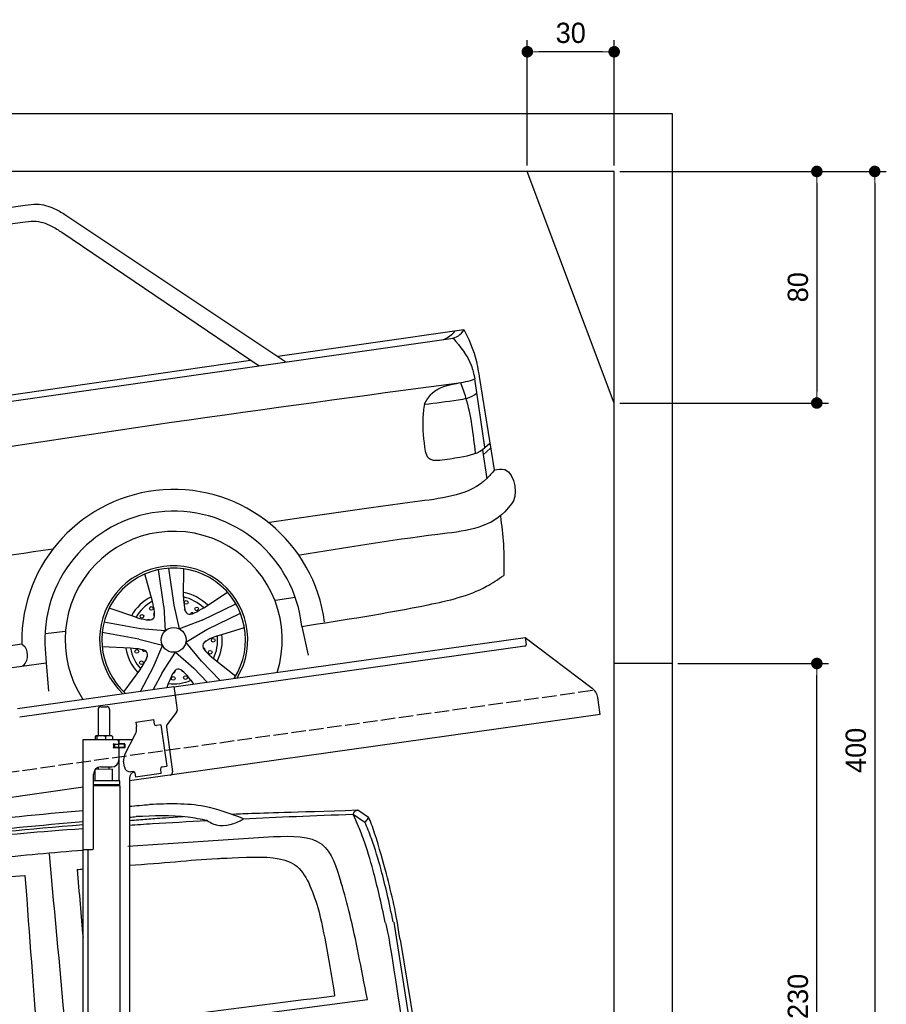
# Model space of a CAD drawing. Extents: x -311 to 6440, y -894 to 6374.
# Tile 6 of 6: x 3446 to 6440, y 2973 to 6374. Entities that reach past the tile are written whole.
import ezdxf

# ---------------------------------------------------------------- set-up
doc = ezdxf.new("R2010")
doc.units = 0
doc.header["$LTSCALE"] = 10
doc.header["$MEASUREMENT"] = 0
doc.linetypes.add('GEN3', pattern=[6.25, 5, -1.25])
doc.layers.get('0').update_dxf_attribs({"linetype": 'CONTINUOUS'})
doc.layers.get('DEFPOINTS').update_dxf_attribs({"linetype": 'CONTINUOUS'})
for name, color, linetype in [('3', 6, 'GEN3'), ('CAR', 1, 'CONTINUOUS'), ('SICHTBARE_KANTEN_DIN_', 7, 'CONTINUOUS')]:
    doc.layers.add(name, color=color, linetype=linetype)
doc.layers.add('AM_0', color=7, linetype='CONTINUOUS', lineweight=30)
doc.layers.add('AM_5', color=3, linetype='CONTINUOUS', lineweight=15)
doc.dimstyles.new('KLAUS_DXF', dxfattribs={"dimscale": 20, "dimtxt": 3.5, "dimasz": 2, "dimexe": 2, "dimexo": 1, "dimgap": 1.5, "dimtad": 1, "dimlfac": 0.1, "dimdsep": 46, "dimtxsty": 'STANDARD', "dimblk": 'DOT', "dimcen": 2, "dimclrd": 256, "dimclre": 256, "dimclrt": 2, "dimadec": 0, "dimazin": 0, "dimtfac": 1, "dimtmove": 2, "dimatfit": 3, "dimfxl": 1, "dimtolj": 1, "dimarcsym": 0})

# ---------------------------------------------------------------- blocks, each defined once
blk = doc.blocks.new('_DOT')
at = {"color": 0, "linetype": 'ByBlock'}
blk.add_line((-0.5, 0), (-1, 0), dxfattribs=at)
at = {"color": 0, "linetype": 'ByBlock', "const_width": 0.5}
blk.add_lwpolyline([(-0.25, 0, 1), (0.25, 0, 1)], format="xyb", close=True, dxfattribs=at)
blk = doc.blocks.new('*D5')
at = {"layer": 'AM_5', "lineweight": -2, "transparency": 16777216}
for p, q in [((5199.5, 5870), (5199.5, 6303.4)), ((5499.5, 5870), (5499.5, 6303.4)), ((5459.5, 6263.4), (5239.5, 6263.4))]:
    blk.add_line(p, q, dxfattribs=at)
at = {"layer": 'DEFPOINTS', "color": 0, "transparency": 16777216}
for p in [(5199.5, 6263.4), (5199.5, 5850), (5499.5, 5850)]:
    blk.add_point(p, dxfattribs=at)
at = {"layer": 'AM_5', "lineweight": -2, "transparency": 16777216, "xscale": 40, "yscale": 40, "zscale": 40, "rotation": 180}
blk.add_blockref('_DOT', (5199.5, 6263.4), dxfattribs=at)
at = {"layer": 'AM_5', "lineweight": -2, "transparency": 16777216, "xscale": 40, "yscale": 40, "zscale": 40}
blk.add_blockref('_DOT', (5499.5, 6263.4), dxfattribs=at)
at = {"layer": 'AM_5', "color": 2, "transparency": 16777216, "insert": (5349.5, 6328.4), "char_height": 70, "attachment_point": 5}
blk.add_mtext('\\A1;30', dxfattribs=at)
blk = doc.blocks.new('*D7')
at = {"layer": 'AM_5', "lineweight": -2, "transparency": 16777216}
for p, q in [((5519.5, 5850), (6239.5, 5850)), ((6199.5, 5810), (6199.5, 5090)), ((5519.5, 5050), (6239.5, 5050))]:
    blk.add_line(p, q, dxfattribs=at)
at = {"layer": 'DEFPOINTS', "color": 0, "transparency": 16777216}
for p in [(5499.5, 5850), (5499.5, 5050), (6199.5, 5050)]:
    blk.add_point(p, dxfattribs=at)
at = {"layer": 'AM_5', "lineweight": -2, "transparency": 16777216, "xscale": 40, "yscale": 40, "zscale": 40}
for p, rotation in [((6199.5, 5850), 90), ((6199.5, 5050), 270)]:
    blk.add_blockref('_DOT', p, dxfattribs=dict(at, rotation=rotation))
at = {"layer": 'AM_5', "color": 2, "transparency": 16777216, "insert": (6134.5, 5450), "char_height": 70, "attachment_point": 5, "rotation": 90}
blk.add_mtext('\\A1;80', dxfattribs=at)
blk = doc.blocks.new('*D10')
at = {"layer": 'AM_5', "lineweight": -2, "transparency": 16777216}
for p, q in [((5719.5, 4150), (6239.5, 4150)), ((6199.5, 1890), (6199.5, 4110)), ((6219.5, 1850), (6239.5, 1850))]:
    blk.add_line(p, q, dxfattribs=at)
at = {"layer": 'DEFPOINTS', "color": 0, "transparency": 16777216}
for p in [(5699.5, 4150), (6199.5, 4150), (6199.5, 1850)]:
    blk.add_point(p, dxfattribs=at)
at = {"layer": 'AM_5', "lineweight": -2, "transparency": 16777216, "xscale": 40, "yscale": 40, "zscale": 40}
for p, rotation in [((6199.5, 4150), 90), ((6199.5, 1850), 270)]:
    blk.add_blockref('_DOT', p, dxfattribs=dict(at, rotation=rotation))
at = {"layer": 'AM_5', "color": 2, "transparency": 16777216, "insert": (6134.5, 3000), "char_height": 70, "attachment_point": 5, "rotation": 90}
blk.add_mtext('\\A1;230', dxfattribs=at)
blk = doc.blocks.new('*D13')
at = {"layer": 'AM_5', "lineweight": -2, "transparency": 16777216}
for p, q in [((5519.5, 5850), (6439.5, 5850)), ((6399.5, 5810), (6399.5, 1890)), ((6019.5, 1850), (6439.5, 1850))]:
    blk.add_line(p, q, dxfattribs=at)
at = {"layer": 'DEFPOINTS', "color": 0, "transparency": 16777216}
for p in [(5499.5, 5850), (5999.5, 1850), (6399.5, 1850)]:
    blk.add_point(p, dxfattribs=at)
at = {"layer": 'AM_5', "lineweight": -2, "transparency": 16777216, "xscale": 40, "yscale": 40, "zscale": 40}
for p, rotation in [((6399.5, 5850), 90), ((6399.5, 1850), 270)]:
    blk.add_blockref('_DOT', p, dxfattribs=dict(at, rotation=rotation))
at = {"layer": 'AM_5', "color": 2, "transparency": 16777216, "insert": (6334.5, 3850), "char_height": 70, "attachment_point": 5, "rotation": 90}
blk.add_mtext('\\A1;400', dxfattribs=at)
blk = doc.blocks.new('Van200_EG')
at = {"layer": 'CAR'}
for p, q in [((30577.2, 3274.5), (30618, 3246.9)), ((30593.7, 3288.9), (30629.8, 3264.3)), ((29798.8, 3163.7), (30302.2, 3196.8)), ((30717.4, 2901.7), (30849.4, 2067.9)), ((30739.2, 2842), (30859.6, 2114.5)), ((29806.7, 2526.4), (30626.6, 2634.3))]:
    blk.add_line(p, q, dxfattribs=at)
for points in [[(29804.2, 3301.7), (29827.5, 3303.7), (29850.8, 3305.7), (29874.2, 3307.7)], [(29804.2, 3263.8), (29811.9, 3264.5), (29819.7, 3265.2), (29827.5, 3265.9)], [(29892.5, 3259.8), (29914.2, 3261.2), (29936, 3262.6), (29990.2, 3266.1)], [(30198.6, 3258.8), (30315, 3264.3), (30440.2, 3269.5), (30577.2, 3274.5)], [(29804.2, 3252.5), (29815, 3253.4), (29826.1, 3254.3), (29837.3, 3255.3)], [(29804.2, 3236.6), (29829.6, 3238.3), (29856.1, 3240.1), (29883.8, 3241.9)], [(29837.3, 3255.3), (29855.7, 3256.8), (29874.1, 3258.3), (29892.5, 3259.8)], [(29883.8, 3241.9), (29944.6, 3245.6), (30007.5, 3249.2), (30073.3, 3252.6)], [(29526.7, 3137.7), (29546.5, 2923.6), (29566.3, 2709.6), (29586.1, 2495.6)], [(29443.4, 3062.9), (29460.4, 2841.4), (29471.9, 2671.9), (29486, 2509.3)], [(29623.8, 3083.4), (29630.5, 3084), (29637.3, 3084.5), (29644.2, 3085.1)], [(29623.8, 3083.4), (29630.6, 3002.4), (29637.4, 2923.9), (29644.2, 2848.6)], [(30455.1, 2952.1), (30478, 2865.6), (30496.6, 2754), (30513.2, 2647)], [(30688.5, 2899.4), (30703.1, 2849.6), (30712.6, 2763.6), (30749.7, 2530)]]:
    blk.add_open_spline(points, degree=3, dxfattribs=at)
for points, knots in [([(30198.6, 3258.8), (30154.1, 3275.5), (30049.9, 3314.6), (29938.2, 3310.2), (29874.2, 3307.7)], [0, 0, 0, 0, 141.325743, 331.027456, 331.027456, 331.027456, 331.027456]), ([(28241.2, 3113.3), (28387, 3133.2), (28707.9, 3176.9), (29174.7, 3243.1), (29497.3, 3274.4), (29644.2, 3287.6)], [0, 0, 0, 0, 441.664894, 971.537427, 1413.986548, 1413.986548, 1413.986548, 1413.986548]), ([(30073.3, 3252.6), (30051.2, 3256.9), (29970.3, 3272.8), (29887.6, 3268.8), (29827.5, 3265.9)], [0, 0, 0, 0, 67.469785, 246.836251, 246.836251, 246.836251, 246.836251]), ([(30156.5, 3274.5), (30166.3, 3275.1), (30257.7, 3278.9), (30355.4, 3281.1), (30593.7, 3288.9)], [253.741883, 253.741883, 253.741883, 253.741883, 322.989321, 518.291981, 518.291981, 518.291981, 518.291981]), ([(30577.2, 3274.5), (30580.3, 3280.1), (30584.3, 3287.3), (30591.9, 3288.6), (30593.7, 3288.9)], [0, 0, 0, 0, 17.428486, 22.636983, 22.636983, 22.636983, 22.636983]), ([(30688.2, 2900.4), (30681.4, 2932.8), (30668.7, 2992.9), (30644.5, 3089.3), (30617.2, 3182.9), (30589.6, 3246.1), (30577.2, 3274.5)], [0, 0, 0, 0, 99.320792, 184.369174, 298.124336, 391.159873, 391.159873, 391.159873, 391.159873]), ([(28138.7, 3051), (28199.5, 3061.8), (28542.5, 3121), (29023.8, 3183.1), (29445.1, 3221.8), (29644.2, 3238.9)], [171.842484, 171.842484, 171.842484, 171.842484, 357.110137, 1216.113521, 1626.446413, 1626.446413, 1626.446413, 1626.446413]), ([(28297.6, 3085.6), (28427.4, 3105.7), (28729.6, 3152.6), (29178.8, 3206.1), (29498.2, 3236.2), (29644.2, 3249.4)], [0, 0, 0, 0, 394.255479, 917.126864, 1356.81106, 1356.81106, 1356.81106, 1356.81106]), ([(30073.3, 3252.6), (30079.7, 3248.5), (30112.9, 3227.1), (30164.6, 3237.3), (30195, 3256.5), (30198.6, 3258.8)], [0, 0, 0, 0, 22.595416, 117.648693, 130.804633, 130.804633, 130.804633, 130.804633]), ([(30618, 3246.7), (30621.9, 3250.2), (30627.3, 3255.3), (30629.2, 3262.3), (30629.8, 3264.3)], [0, 0, 0, 0, 15.273627, 21.496643, 21.496643, 21.496643, 21.496643]), ([(30715.7, 2902.3), (30708.9, 2934.7), (30696.2, 2994.8), (30672.1, 3091.2), (30647.7, 3174.6), (30625.4, 3228.6), (30618, 3246.9)], [0, 0, 0, 0, 99.320792, 184.369174, 298.124336, 359.504265, 359.504265, 359.504265, 359.504265]), ([(30739.2, 2842), (30726.3, 2934), (30702.5, 3030.4), (30663.9, 3174.5), (30637.8, 3249.3), (30629.8, 3264.3)], [0, 0, 0, 0, 234.896423, 370.689504, 421.512982, 421.512982, 421.512982, 421.512982]), ([(28059.6, 3015.8), (28153.3, 3033.9), (28553.4, 3110.3), (29067.5, 3176.3), (29488.3, 3213.8), (29644.2, 3225.3)], [37.963752, 37.963752, 37.963752, 37.963752, 324.409822, 1259.924276, 1590.366794, 1590.366794, 1590.366794, 1590.366794]), ([(30302.2, 3196.8), (30365.9, 3199.1), (30484.9, 3203.2), (30519.3, 3091.4), (30535.3, 3039.5)], [0, 0, 0, 0, 168.99942, 315.572798, 315.572798, 315.572798, 315.572798]), ([(28049.8, 2946.7), (28168.9, 2967.7), (28593.7, 3042.7), (29126.5, 3105.3), (29540, 3141.7), (29644.2, 3150.6)], [0, 0, 0, 0, 362.531789, 1294.156043, 1607.848213, 1607.848213, 1607.848213, 1607.848213]), ([(29804.2, 3097.7), (29861, 3102.1), (29977.5, 3111), (30062.6, 3119.4), (30124.4, 3122.1), (30209.3, 3125.6)], [203.451852, 203.451852, 203.451852, 203.451852, 394.884581, 610.194596, 641.703175, 641.703175, 641.703175, 641.703175]), ([(30209.3, 3125.6), (30272.3, 3127), (30397.3, 3129.8), (30435.9, 3011.1), (30455.1, 2952.1)], [0, 0, 0, 0, 168.99942, 335.779218, 335.779218, 335.779218, 335.779218]), ([(28540.1, 2956.2), (28668.2, 2977.5), (28967.5, 3027.2), (29270.2, 3049.9), (29443.4, 3062.9)], [0, 0, 0, 0, 389.325694, 909.952043, 909.952043, 909.952043, 909.952043]), ([(30626.6, 2634.3), (30604.8, 2744.4), (30580, 2877.2), (30548.3, 2997.9), (30535.3, 3039.5)], [0, 0, 0, 0, 290.459213, 404.432115, 404.432115, 404.432115, 404.432115]), ([(29804.2, 2553.6), (29850.1, 2560.3), (30086.1, 2594.2), (30322.7, 2623.5), (30513.2, 2647)], [132.940063, 132.940063, 132.940063, 132.940063, 272.141647, 848.169641, 848.169641, 848.169641, 848.169641])]:
    blk.add_open_spline(points, degree=3, knots=knots, dxfattribs=at)
blk = doc.blocks.new('Car205_OG')
at = {"layer": 'CAR'}
for p, q in [((34198, 3131.4), (34652.1, 3193.1)), ((34205.5, 3075.2), (34643.5, 3134.6)), ((34789, 3161.6), (35552.5, 2651.8)), ((34778.5, 3099.6), (35460.2, 2638.1)), ((35524.3, 2671.3), (36167.5, 2763.8)), ((33029.6, 2292.2), (36121.8, 2732.3)), ((34313.9, 2497), (35430.9, 2657.8)), ((36240.1, 2356.8), (36205.2, 2593.5)), ((36220, 2601.6), (36272, 2279.5)), ((36231.4, 2347.3), (36246.5, 2247.4)), ((36233.9, 2330.8), (36259.9, 2353.6)), ((36239.9, 2356.5), (36256.7, 2371.1)), ((35166.2, 1811.9), (35148.3, 1939.3)), ((35091.4, 1824.6), (35065.6, 1919.3)), ((35130.5, 1806.9), (35112.6, 1934.3)), ((35198.7, 1839.8), (35199.7, 1937.5)), ((35268.7, 1802.7), (35350.7, 1856.5)), ((35516.9, 1829.3), (35584.5, 1838.8)), ((35130.5, 1806.9), (35135, 1722.6)), ((35185.1, 1729.6), (35166.2, 1811.9)), ((35263.9, 1759.9), (35379.6, 1816.4)), ((35034.4, 1769.5), (34941.9, 1800.7)), ((35279.7, 1727.6), (35395.3, 1784)), ((35050.9, 1730), (34924.2, 1752.4)), ((35263.9, 1759.9), (35185.1, 1729.6)), ((35607.4, 1738.2), (35629.6, 1639.1)), ((34722.2, 1713.2), (34789.7, 1721.8)), ((35044.7, 1694.6), (34918, 1716.9)), ((35135, 1722.6), (35050.9, 1730)), ((35207.3, 1684.2), (35279.7, 1727.6)), ((35316.3, 1705.3), (35409.5, 1734.5)), ((32949.3, 1443.5), (34639.9, 1677.4)), ((34639.9, 1680.8), (34640, 1677.3)), ((34720.3, 1676.9), (34725, 1612.6)), ((35015.7, 1662.8), (34917.7, 1667.5)), ((35044.7, 1694.6), (35126.2, 1672.8)), ((35126.2, 1672.8), (35093.2, 1595.1)), ((35260.5, 1618.6), (35207.3, 1684.2)), ((35125, 1578.2), (35170.9, 1649)), ((35170.9, 1649), (35234.6, 1593.6)), ((32884.7, 1354.7), (34725, 1612.6)), ((34641.8, 1600.9), (34641.8, 1600.8)), ((34725, 1612.6), (34732.2, 1514.2)), ((35260.5, 1618.6), (35325.1, 1551.7)), ((35302.6, 1627.3), (35379.1, 1565.9)), ((35050.5, 1591.6), (34992.3, 1513.2)), ((35093.2, 1595.1), (35050.1, 1514.1)), ((35125, 1578.2), (35094.2, 1520.3)), ((35234.6, 1593.6), (35281, 1545.5)), ((35146.3, 1540.8), (35141, 1526.8)), ((35224.7, 1551.9), (35234, 1538.9))]:
    blk.add_line(p, q, dxfattribs=at)
for centre, radius in [((35087.7, 1800.3), 6.36), ((35208.4, 1821), 6.36), ((35244.4, 1798.7), 6.36), ((35055.3, 1773), 6.36), ((35164.9, 1691.6), 43), ((35301.4, 1690.3), 6.36), ((35037.7, 1651.8), 6.36), ((35291.3, 1649.1), 6.36), ((35053.7, 1612.6), 6.36), ((35205.8, 1561.4), 6.36), ((35163.5, 1558.3), 6.36)]:
    blk.add_circle(centre, radius, dxfattribs=at)
for centre, radius, start, end in [((36047.8, 2836.9), 118.7, 294.4638, 319.2934), ((36113.3, 2795.1), 63.4, 277.6763, 329.2695), ((36129.5, 2779.3), 200.7, 273.5975, 292.1855), ((35165.1, 1686), 525.2, 7.3137, 180.57), ((35164.9, 1691.6), 444.9, 6.0029, 181.8997), ((35164.9, 1691.6), 375.1, 342.6049, 213.2261), ((35164.9, 1691.6), 256, 329.0759, 226.637), ((35164.9, 1691.6), 248.2, 327.6097, 228.0879), ((35163.6, 1692.9), 166.1, 117.3594, 150.4276), ((35164.9, 1691.6), 152, 46.8141, 77.1859), ((35166.9, 1695.1), 163.9, 45.1992, 78.6736), ((35164.9, 1691.6), 152, 118.8141, 149.1859), ((35102.1, 1779.2), 6.36, 119.5051, 235.2581), ((35199, 1794.1), 6.36, 339.869, 53.9068), ((35228.8, 1778.4), 6.36, 47.5051, 163.2581), ((35078, 1755.7), 6.36, 51.869, 125.9068), ((35164.9, 1691.6), 152, 334.8141, 5.1859), ((35168.3, 1691.3), 164.5, 333.3287, 6.5396), ((35272.9, 1690.9), 6.36, 267.869, 341.9068), ((35162.6, 1690.4), 165.3, 189.3542, 222.4598), ((35164.9, 1691.6), 152, 190.8141, 221.1859), ((35062.3, 1659), 6.36, 191.5051, 307.2581), ((35077.2, 1628.8), 6.36, 123.869, 197.9068), ((35267.2, 1657.7), 6.36, 335.5051, 91.2581), ((35164.3, 1583.9), 6.36, 263.5051, 19.2581), ((35197.6, 1588.8), 6.36, 195.869, 269.9068), ((35164.9, 1691.6), 152, 262.8141, 293.1859)]:
    blk.add_arc(centre, radius, start, end, dxfattribs=at)
for points, knots in [([(34652.1, 3193.1), (34665.5, 3195.4), (34699.1, 3201.1), (34746.8, 3186), (34776.7, 3168.7), (34789, 3161.6)], [0, 0, 0, 0, 40.330261, 101.403116, 144.207504, 144.207504, 144.207504, 144.207504]), ([(34643.5, 3134.6), (34656.4, 3136.7), (34690.3, 3142), (34737.8, 3126.3), (34766.9, 3107.2), (34778.5, 3099.6)], [0, 0, 0, 0, 39.093953, 101.876104, 143.592094, 143.592094, 143.592094, 143.592094]), ([(36167.5, 2763.8), (36182.4, 2733), (36207.5, 2681.7), (36216.3, 2625.4), (36219.9, 2602.8)], [0, 0, 0, 0, 101.819881, 170.094054, 170.094054, 170.094054, 170.094054]), ([(36130.1, 2733.9), (36154.7, 2704.5), (36190, 2662.4), (36201.7, 2609.5), (36205.2, 2593.5)], [0, 0, 0, 0, 112.410766, 161.086081, 161.086081, 161.086081, 161.086081]), ([(32954.8, 2073.4), (33172.3, 2112.7), (33579, 2186.1), (34638.1, 2375.9), (35485.4, 2490.3), (36142, 2579)], [0, 0, 0, 0, 662.950234, 1240.086614, 3227.47683, 3227.47683, 3227.47683, 3227.47683]), ([(36031, 2506.1), (36038.8, 2519.5), (36064.7, 2564.4), (36118.4, 2573.8), (36156.1, 2580.4)], [0, 0, 0, 0, 44.935217, 151.152225, 151.152225, 151.152225, 151.152225]), ([(36156.1, 2580.4), (36162.1, 2563.5), (36189.9, 2485.2), (36199.2, 2402.3), (36206.4, 2337.5)], [0, 0, 0, 0, 53.985537, 248.639818, 248.639818, 248.639818, 248.639818]), ([(36031, 2506.1), (36071.8, 2509.8), (36124.2, 2517.5), (36190.2, 2526.9), (36212.4, 2544.6)], [0, 0, 0, 0, 113.808276, 170.354686, 170.354686, 170.354686, 170.354686]), ([(36031, 2506.1), (36028.4, 2489.9), (36021.6, 2436), (36028, 2381.6), (36034.1, 2343.5)], [59.852643, 59.852643, 59.852643, 59.852643, 109.041859, 223.625903, 223.625903, 223.625903, 223.625903]), ([(36084.4, 2312.2), (36106.9, 2315.4), (36160.2, 2323.4), (36222.3, 2335.6), (36239.9, 2356.5), (36240.1, 2356.8)], [44.949749, 44.949749, 44.949749, 44.949749, 113.808276, 206.304563, 207.354155, 207.354155, 207.354155, 207.354155]), ([(36034.1, 2343.5), (36036.7, 2334.6), (36043.4, 2311.5), (36068.8, 2312), (36084.4, 2312.2)], [0, 0, 0, 0, 25.491058, 66.031302, 66.031302, 66.031302, 66.031302]), ([(36270.8, 2278.4), (36284.1, 2281.1), (36343.2, 2293.4), (36355.8, 2180.3), (36331.5, 2161.7), (36331.5, 2161.7)], [0, 0, 0, 0, 37.675735, 167.103276, 167.201239, 167.201239, 167.201239, 167.201239]), ([(36272.4, 2277.9), (36264.1, 2267.8), (36203.4, 2194.2), (35910.1, 2158.3), (35664.1, 2121.9), (35496.4, 2097)], [0, 0, 0, 0, 38.849066, 283.456912, 807.183171, 807.183171, 807.183171, 807.183171]), ([(36331.5, 2161.7), (36324.1, 2152.1), (36266.7, 2077.1), (35984.9, 2047.7), (35753.7, 2009.3), (35600.2, 1983.9)], [0, 0, 0, 0, 35.919064, 280.526909, 762.583884, 762.583884, 762.583884, 762.583884]), ([(36293.8, 2119.3), (36297.8, 2087.1), (36306.3, 2019), (36305.6, 1950.4), (36305.2, 1914.3)], [0, 0, 0, 0, 97.320266, 205.516422, 205.516422, 205.516422, 205.516422]), ([(32807.1, 1681.6), (33093.3, 1735.7), (33738.1, 1857.5), (34387.4, 1953.3), (34748.4, 2006.5)], [0, 0, 0, 0, 873.812741, 1968.558424, 1968.558424, 1968.558424, 1968.558424]), ([(35607.4, 1738.2), (35752.5, 1760.6), (35966.9, 1793.6), (36207.4, 1848.4), (36285.6, 1901.1), (36305.2, 1914.3)], [0, 0, 0, 0, 443.140762, 654.278293, 724.968094, 724.968094, 724.968094, 724.968094]), ([(35198.7, 1839.8), (35199.9, 1813.7), (35202.5, 1761.7), (35246.7, 1789.1), (35268.7, 1802.7)], [0, 0, 0, 0, 60.020697, 119.59291, 119.59291, 119.59291, 119.59291]), ([(35034.4, 1769.5), (35059.6, 1762.7), (35109.8, 1749), (35097.5, 1799.5), (35091.4, 1824.6)], [0, 0, 0, 0, 60.020697, 119.59291, 119.59291, 119.59291, 119.59291]), ([(35316.3, 1705.3), (35291.8, 1696.1), (35243.2, 1677.6), (35282.8, 1644), (35302.6, 1627.3)], [0, 0, 0, 0, 60.020697, 119.59291, 119.59291, 119.59291, 119.59291]), ([(34639.9, 1677.4), (34641.4, 1676.5), (34662.9, 1663.6), (34664.1, 1616.7), (34643.4, 1601.9), (34641.8, 1600.8)], [0, 0, 0, 0, 4.912291, 75.332407, 81.032769, 81.032769, 81.032769, 81.032769]), ([(35050.5, 1591.6), (35064.8, 1613.5), (35093.3, 1657), (35041.5, 1660.9), (35015.7, 1662.8)], [0, 0, 0, 0, 60.020697, 119.59291, 119.59291, 119.59291, 119.59291]), ([(35224.7, 1551.9), (35208.3, 1572.3), (35175.7, 1612.8), (35156.1, 1564.8), (35146.3, 1540.8)], [0, 0, 0, 0, 60.020697, 119.59291, 119.59291, 119.59291, 119.59291])]:
    blk.add_open_spline(points, degree=3, knots=knots, dxfattribs=at)

msp = doc.modelspace()

# ---------------------------------------------------------------- linework, layer by layer
for p, q in [((-0.481, 6050.005), (5699.503, 6050.005)), ((5699.503, 6050.005), (5699.503, 1850.005)), ((5499.51, 5050.005), (5199.51, 5850.005)), ((3978.526, 4069.409), (5191.605, 4239.896)), ((5191.605, 4239.896), (5195.084, 4215.139)), ((5191.605, 4239.896), (5423.542, 4065.119)), ((5190.829, 4209.492), (3979.731, 4039.283)), ((5699.503, 4150.005), (5499.51, 4150.005)), ((3438.691, 3994.55), (3978.387, 4070.399)), ((3978.387, 4070.399), (3982.702, 4039.701)), ((3979.731, 4039.283), (3445.976, 3964.269)), ((3982.702, 4039.701), (3989.78, 3989.338)), ((5451.216, 3973.433), (5442.964, 4032.146)), ((3716.715, 3990.64), (3716.715, 3900.64)), ((3726.715, 4000.64), (3746.715, 4000.64)), ((3756.715, 3990.64), (3756.715, 3900.64)), ((3987.863, 3981.928), (3954.55, 3937.719)), ((5451.216, 3973.433), (3824.715, 3744.844)), ((3846.658, 3947.873), (3909.044, 3956.641)), ((3846.658, 3947.873), (3848.884, 3932.029)), ((3911.271, 3940.797), (3909.044, 3956.641)), ((3849.474, 3927.83), (3848.884, 3932.029)), ((3911.271, 3940.797), (3911.41, 3939.807)), ((3917.058, 3935.551), (3918.048, 3935.69)), ((3933.892, 3937.917), (3918.048, 3935.69)), ((3933.892, 3937.917), (3953.933, 3795.319)), ((3952.633, 3930.309), (3974.325, 3775.968)), ((3664.715, 3887.64), (3836.1, 3887.64)), ((3664.715, 3507.64), (3664.715, 3887.64)), ((3706.798, 3898.184), (3706.798, 3887.64)), ((3727.496, 3900.64), (3709.522, 3900.64)), ((3712.538, 3898.184), (3712.538, 3887.64)), ((3754.543, 3900.64), (3727.496, 3900.64)), ((3742.455, 3898.184), (3742.455, 3887.64)), ((3764.215, 3900.64), (3754.543, 3900.64)), ((3766.632, 3898.184), (3766.632, 3887.64)), ((3789.715, 3872.14), (3789.715, 3887.64)), ((3808.53, 3833.529), (3846, 3907.069)), ((3773.361, 3871.64), (3769.715, 3871.64)), ((3807.715, 3859.64), (3769.849, 3859.64)), ((3770.715, 3861.785), (3770.715, 3868.994)), ((3773.361, 3871.64), (3785.715, 3871.64)), ((3785.715, 3859.14), (3773.361, 3859.14)), ((3773.715, 3871.64), (3773.715, 3859.64)), ((3787.715, 3871.64), (3785.715, 3871.64)), ((3787.715, 3871.64), (3788.715, 3871.64)), ((3788.715, 3877.64), (3788.715, 3874.64)), ((3789.439, 3871.64), (3788.715, 3871.64)), ((3788.715, 3859.64), (3788.715, 3871.64)), ((3788.715, 3856.14), (3788.715, 3817.64)), ((3806.991, 3871.64), (3789.439, 3871.64)), ((3808.715, 3872.14), (3789.715, 3872.14)), ((3789.715, 3744.659), (3789.715, 3859.14)), ((3808.715, 3859.14), (3789.715, 3859.14)), ((3806.991, 3871.64), (3807.715, 3871.64)), ((3807.715, 3859.64), (3807.715, 3871.64)), ((3809.715, 3871.14), (3809.715, 3860.14)), ((3807.839, 3792.963), (3805.056, 3812.769)), ((3766.713, 3784.641), (3706.713, 3783.885)), ((3706.715, 3744.688), (3706.713, 3783.885)), ((3718.723, 3784.037), (3718.715, 3791.64)), ((3725.715, 3792.64), (3763.715, 3792.64)), ((3754.717, 3784.49), (3754.715, 3792.64)), ((3766.713, 3744.643), (3766.713, 3784.641)), ((3838.35, 3777.055), (3830.428, 3775.941)), ((3932.843, 3787.305), (3932.982, 3786.315)), ((3935.209, 3770.471), (3932.982, 3786.315)), ((3938.089, 3793.092), (3937.099, 3792.953)), ((3938.089, 3793.092), (3953.933, 3795.319)), ((3700.715, 3510.64), (3700.715, 3767.64)), ((3791.715, 3744.643), (3700.715, 3744.643)), ((3791.716, 3731.375), (3791.715, 3744.643)), ((3824.715, 3752.64), (3824.715, 2144.272)), ((3843.997, 3772.799), (3846.085, 3757.945)), ((3935.209, 3770.471), (3846.085, 3757.945)), ((3664.715, 3722.357), (959.991, 3342.233)), ((3791.716, 3731.375), (3700.715, 3731.375)), ((3788.716, 3729.643), (3700.715, 3729.643)), ((3791.716, 3727.911), (3700.715, 3727.911)), ((3788.716, 3729.643), (3791.716, 3731.375)), ((3788.716, 3729.643), (3791.716, 3727.911)), ((3789.715, 3729.066), (3789.715, 3730.22)), ((3791.696, 3727.911), (3791.812, 1671.652)), ((3664.715, 1587.64), (3664.715, 3507.64)), ((3664.715, 3507.64), (3697.715, 3507.64)), ((3681.709, 3507.64), (3681.812, 1671.629))]:
    msp.add_line(p, q)
msp.add_polyline3d([(3843.994, 3772.803, 0), (3843.994, 3772.803, 0), (3843.994, 3772.813, 0), (3843.994, 3772.823, 0), (3843.994, 3772.833, 0), (3843.994, 3772.833, 0), (3843.994, 3772.843, 0), (3843.994, 3772.853, 0), (3843.984, 3772.863, 0), (3843.984, 3772.863, 0), (3843.984, 3772.873, 0), (3843.984, 3772.883, 0), (3843.984, 3772.893, 0), (3843.984, 3772.903, 0), (3843.984, 3772.903, 0), (3843.984, 3772.913, 0), (3843.974, 3772.923, 0), (3843.974, 3772.933, 0), (3843.974, 3772.933, 0), (3843.974, 3772.943, 0), (3843.974, 3772.953, 0), (3843.974, 3772.963, 0), (3843.974, 3772.963, 0), (3843.974, 3772.973, 0), (3843.964, 3772.983, 0), (3843.964, 3772.993, 0), (3843.964, 3773.003, 0), (3843.964, 3773.003, 0), (3843.964, 3773.013, 0), (3843.964, 3773.023, 0), (3843.964, 3773.033, 0), (3843.954, 3773.033, 0), (3843.954, 3773.043, 0), (3843.954, 3773.053, 0), (3843.954, 3773.063, 0), (3843.954, 3773.063, 0), (3843.954, 3773.073, 0), (3843.944, 3773.083, 0), (3843.944, 3773.093, 0), (3843.944, 3773.103, 0), (3843.944, 3773.103, 0), (3843.944, 3773.113, 0), (3843.944, 3773.123, 0), (3843.944, 3773.133, 0), (3843.934, 3773.133, 0), (3843.934, 3773.143, 0), (3843.934, 3773.153, 0), (3843.934, 3773.163, 0), (3843.934, 3773.163, 0), (3843.934, 3773.173, 0), (3843.924, 3773.183, 0), (3843.924, 3773.193, 0), (3843.924, 3773.203, 0), (3843.924, 3773.203, 0), (3843.924, 3773.213, 0), (3843.924, 3773.223, 0), (3843.914, 3773.233, 0), (3843.914, 3773.233, 0), (3843.914, 3773.243, 0), (3843.914, 3773.253, 0), (3843.914, 3773.263, 0), (3843.904, 3773.273, 0), (3843.904, 3773.273, 0), (3843.904, 3773.283, 0), (3843.904, 3773.293, 0), (3843.904, 3773.303, 0), (3843.894, 3773.303, 0), (3843.894, 3773.313, 0), (3843.894, 3773.323, 0), (3843.894, 3773.333, 0), (3843.894, 3773.333, 0), (3843.894, 3773.343, 0), (3843.884, 3773.353, 0), (3843.884, 3773.363, 0), (3843.884, 3773.373, 0), (3843.884, 3773.373, 0), (3843.884, 3773.383, 0), (3843.874, 3773.393, 0), (3843.874, 3773.403, 0), (3843.874, 3773.403, 0), (3843.874, 3773.413, 0), (3843.864, 3773.423, 0), (3843.864, 3773.433, 0), (3843.864, 3773.433, 0), (3843.864, 3773.443, 0), (3843.864, 3773.453, 0), (3843.854, 3773.463, 0), (3843.854, 3773.473, 0), (3843.854, 3773.473, 0), (3843.854, 3773.483, 0), (3843.854, 3773.493, 0), (3843.844, 3773.503, 0), (3843.844, 3773.503, 0), (3843.844, 3773.513, 0), (3843.844, 3773.523, 0), (3843.834, 3773.533, 0), (3843.834, 3773.533, 0), (3843.834, 3773.543, 0), (3843.834, 3773.553, 0), (3843.824, 3773.563, 0), (3843.824, 3773.573, 0), (3843.824, 3773.573, 0), (3843.824, 3773.583, 0), (3843.824, 3773.593, 0), (3843.814, 3773.603, 0), (3843.814, 3773.603, 0), (3843.814, 3773.613, 0), (3843.814, 3773.623, 0), (3843.804, 3773.633, 0), (3843.804, 3773.633, 0), (3843.804, 3773.643, 0), (3843.804, 3773.653, 0), (3843.794, 3773.663, 0), (3843.794, 3773.673, 0), (3843.794, 3773.673, 0), (3843.794, 3773.683, 0), (3843.784, 3773.693, 0), (3843.784, 3773.703, 0), (3843.784, 3773.703, 0), (3843.784, 3773.713, 0), (3843.774, 3773.723, 0), (3843.774, 3773.733, 0), (3843.774, 3773.733, 0), (3843.764, 3773.743, 0), (3843.764, 3773.753, 0), (3843.764, 3773.763, 0), (3843.764, 3773.763, 0), (3843.754, 3773.773, 0)])
for centre, radius, start, end in [((5190.133, 4214.443), 5, 278, 8), ((5393.451, 4025.187), 50, 8, 53), ((3726.715, 3990.64), 10, 90, 180), ((3746.715, 3990.64), 10, 0, 90), ((3979.877, 3987.946), 10, 323, 8), ((3814.815, 3922.959), 35, 333, 8), ((3916.362, 3940.503), 5, 188, 278), ((3962.536, 3931.701), 10, 143, 188), ((3715.184, 3893.096), 9.808, 138.356376, 148.753006), ((3710.037, 3897.934), 2.754, 100.76608, 142.434274), ((3709.58, 3898.547), 2.094, 44.84476, 91.561935), ((3705.54, 3894.088), 8.108, 30.33762, 47.053163), ((3727.405, 3853.271), 47.367, 71.474333, 108.335359), ((3754.472, 3869.304), 31.336, 67.161985, 112.719952), ((3761.182, 3895.234), 6.199, 28.413387, 60.706774), ((3778.715, 3877.64), 10, 0, 90), ((3770.715, 3871.64), 1, 48.590378, 221.409622), ((3770.715, 3859.14), 1, 138.590378, 311.409622), ((3767.715, 3868.994), 3, 0, 41.409622), ((3767.715, 3861.785), 3, 318.590378, 0), ((3773.361, 3874.64), 3, 228.590378, 270), ((3773.361, 3856.14), 3, 90, 131.409622), ((3785.715, 3874.64), 3, 270, 0), ((3785.715, 3856.14), 3, 0, 90), ((3808.715, 3871.14), 1, 0, 90), ((3808.715, 3860.14), 1, 270, 0), ((3763.715, 3817.64), 25, 270, 0), ((3839.715, 3817.64), 35, 153, 188), ((3725.715, 3767.64), 25, 90, 180), ((3827.644, 3795.747), 20, 188, 278), ((3849.715, 3752.64), 25, 108.64725, 180), ((3839.046, 3772.103), 5, 19.536959, 98), ((3937.794, 3788.001), 5, 98, 188), ((3964.422, 3774.576), 10, 278, 8), ((3697.715, 3510.64), 3, 270, 0)]:
    msp.add_arc(centre, radius, start, end)
at = {"layer": '3'}
msp.add_line((423.4, 3354.675), (5430.808, 4058.42), dxfattribs=at)
at = {"layer": 'SICHTBARE_KANTEN_DIN_'}
for p, q in [((5499.51, 5850.005), (199.435, 5850.005)), ((5499.51, -399.995), (5499.51, 5850.005))]:
    msp.add_line(p, q, dxfattribs=at)

# ---------------------------------------------------------------- block references
at = {"layer": 'AM_0'}
for name, p in [('Car205_OG', (-31187.084, 2540.11)), ('Van200_EG', (-25979.454, 355.11))]:
    msp.add_blockref(name, p, dxfattribs=at)

# ---------------------------------------------------------------- dimensions: what is measured, and where the dimension line sits
at = {"layer": 'AM_5'}
dim = msp.add_linear_dim(base=(5199.51, 6263.363), p1=(5499.51, 5850.005), p2=(5199.51, 5850.005), dimstyle='KLAUS_DXF', override={"dimtzin": 7}, dxfattribs=at)
dim.commit()
dim.dimension.update_dxf_attribs({"geometry": '*D5', "text_midpoint": (5349.51, 6328.363)})
for base, p1, p2, picture, middle in [((6199.51, 5050.005), (5499.51, 5850.005), (5499.51, 5050.005), '*D7', (6134.51, 5450.005)), ((6199.51, 4150.005), (6199.51, 1850.005), (5699.503, 4150.005), '*D10', (6134.51, 3000.005))]:
    dim = msp.add_linear_dim(base=base, p1=p1, p2=p2, angle=90, dimstyle='KLAUS_DXF', override={"dimtzin": 7}, dxfattribs=at)
    dim.commit()
    dim.dimension.update_dxf_attribs({"geometry": picture, "text_midpoint": middle})
dim = msp.add_linear_dim(base=(6399.51, 1850.005), p1=(5499.51, 5850.005), p2=(5999.51, 1850.005), angle=90, dimstyle='KLAUS_DXF', dxfattribs=at)
dim.commit()
dim.dimension.update_dxf_attribs({"geometry": '*D13', "text_midpoint": (6334.51, 3850.005)})

doc.saveas('drawing.dxf')
